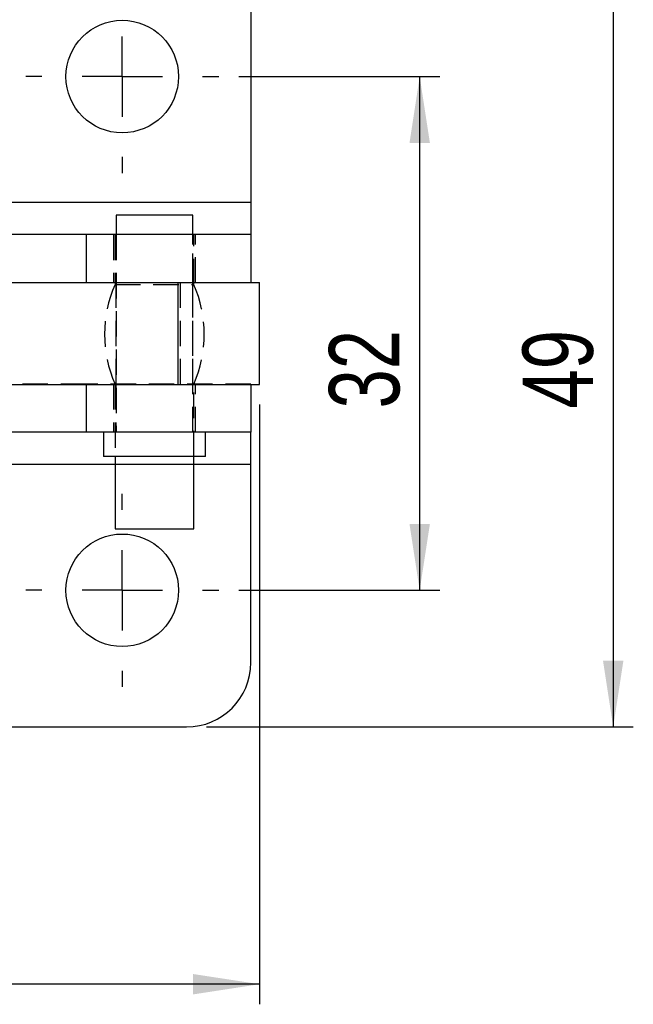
# Model space of a CAD drawing. Extents: x 46 to 450, y 19 to 365.
# Tile 8 of 16: x 219 to 257, y 19 to 81. Entities that reach past the tile are written whole.
import ezdxf

# ---------------------------------------------------------------- set-up
doc = ezdxf.new("R2010")
doc.units = 0
doc.header["$LTSCALE"] = 1.25
doc.linetypes.add('HIDDEN', pattern=[1.905, 1.27, -0.635])
doc.layers.get('0').update_dxf_attribs({"linetype": 'CONTINUOUS'})
doc.styles.add('SLDTEXTSTYLE0', font='TXT', dxfattribs={"width": 0.75})
doc.dimstyles.new('SLDDIMSTYLE0', dxfattribs={"dimtxt": 4.375, "dimasz": 4.1275, "dimexe": 0, "dimexo": 0.0625, "dimgap": 1.09375, "dimtad": 1, "dimdec": 0, "dimrnd": 1e-09, "dimzin": 12, "dimtxsty": 'SLDTEXTSTYLE0', "dimsah": 1, "dimcen": 0.09, "dimazin": 3, "dimtfac": 1, "dimtdec": 0, "dimtofl": 0, "dimtmove": 0, "dimatfit": 3, "dimtolj": 1, "dimtzin": 12})
doc.dimstyles.new('SLDDIMSTYLE2', dxfattribs={"dimtxt": 4.375, "dimasz": 4.1275, "dimexe": 0, "dimexo": 0.0625, "dimgap": 1.09375, "dimtad": 1, "dimdec": 1, "dimrnd": 1e-09, "dimzin": 12, "dimtxsty": 'SLDTEXTSTYLE0', "dimsah": 1, "dimcen": 0.09, "dimazin": 3, "dimtfac": 1, "dimtdec": 1, "dimtofl": 0, "dimtmove": 0, "dimatfit": 3, "dimtolj": 1, "dimtzin": 12})

# ---------------------------------------------------------------- blocks, each defined once
blk = doc.blocks.new('_D_4')
at = {"color": 179, "linetype": 'CONTINUOUS'}
for p, q in [((230.236, 85.463), (256.769, 85.463)), ((255.519, 85.463), (255.519, 36.511)), ((230.236, 36.511), (256.769, 36.511))]:
    blk.add_line(p, q, dxfattribs=at)
for points in [[(255.519, 85.463), (254.884, 81.336), (256.154, 81.336)], [(255.519, 36.511), (256.154, 40.638), (254.884, 40.638)]]:
    blk.add_solid(points, dxfattribs=at)
at = {"color": 179, "linetype": 'CONTINUOUS', "insert": (249.879, 56.32, -75.403), "char_height": 4.375, "attachment_point": 1, "rotation": 90, "style": 'SLDTEXTSTYLE0'}
blk.add_mtext('49', dxfattribs=at)
blk = doc.blocks.new('_D_5')
at = {"color": 179, "linetype": 'CONTINUOUS'}
for p, q in [((232.236, 76.963), (244.735, 76.963)), ((243.485, 45.011), (243.485, 76.963)), ((232.236, 45.011), (244.735, 45.011))]:
    blk.add_line(p, q, dxfattribs=at)
for points in [[(243.485, 76.963), (242.85, 72.836), (244.12, 72.836)], [(243.485, 45.011), (244.12, 49.138), (242.85, 49.138)]]:
    blk.add_solid(points, dxfattribs=at)
at = {"color": 179, "linetype": 'CONTINUOUS', "insert": (237.845, 56.32, -75.403), "char_height": 4.375, "attachment_point": 1, "rotation": 90, "style": 'SLDTEXTSTYLE0'}
blk.add_mtext('32', dxfattribs=at)
blk = doc.blocks.new('_D_8')
at = {"color": 179, "linetype": 'CONTINUOUS'}
for p, q in [((113.356, 56.562), (113.356, 19.261)), ((233.519, 56.562), (233.519, 19.261)), ((233.519, 20.511), (113.356, 20.511))]:
    blk.add_line(p, q, dxfattribs=at)
for points in [[(113.356, 20.511), (117.483, 19.876), (117.483, 21.146)], [(233.519, 20.511), (229.391, 21.146), (229.391, 19.876)]]:
    blk.add_solid(points, dxfattribs=at)
at = {"color": 179, "linetype": 'CONTINUOUS', "insert": (158.954, 26.151, -75.403), "char_height": 4.375, "attachment_point": 1, "style": 'SLDTEXTSTYLE0'}
blk.add_mtext('120', dxfattribs=at)
blk = doc.blocks.new('SW_CENTERMARKSYMBOL_10')
at = {"color": 0, "linetype": 'CONTINUOUS'}
for p, q in [((0, 5), (0, 6)), ((0, 0), (0, 2.5)), ((-5, 0), (-6, 0)), ((0, 0), (-2.5, 0)), ((0, 0), (0, -2.5)), ((0, 0), (2.5, 0)), ((5, 0), (6, 0)), ((0, -5), (0, -6))]:
    blk.add_line(p, q, dxfattribs=at)
blk = doc.blocks.new('SW_CENTERMARKSYMBOL_11')
at = {"color": 0, "linetype": 'CONTINUOUS'}
for p, q in [((0, 5), (0, 6)), ((0, 0), (0, 2.5)), ((-5, 0), (-6, 0)), ((0, 0), (-2.5, 0)), ((0, 0), (0, -2.5)), ((0, 0), (2.5, 0)), ((5, 0), (6, 0)), ((0, -5), (0, -6))]:
    blk.add_line(p, q, dxfattribs=at)

msp = doc.modelspace()

# ---------------------------------------------------------------- linework, layer by layer
at = {"color": 7, "linetype": 'CONTINUOUS'}
for p, q in [((232.986424, 81.463047), (232.986424, 69.13694)), ((232.986424, 69.13694), (232.986424, 67.13694)), ((224.605173, 68.33694), (224.605173, 67.13694)), ((226.074288, 68.33694), (224.605173, 68.33694)), ((229.367674, 68.33694), (226.074288, 68.33694)), ((229.367674, 67.13694), (229.367674, 68.33694)), ((222.745045, 67.13694), (217.892397, 67.13694)), ((232.986424, 67.13694), (222.745045, 67.13694)), ((232.986424, 67.13694), (232.986424, 64.16194)), ((218.149454, 64.16194), (228.44892, 64.16194)), ((228.44892, 64.16194), (228.44892, 57.81194)), ((228.44892, 64.16194), (233.518674, 64.16194)), ((233.518674, 57.81194), (233.518674, 64.16194)), ((218.149454, 57.81194), (228.44892, 57.81194)), ((228.44892, 57.81194), (233.518674, 57.81194)), ((232.986424, 57.81194), (232.986424, 54.83694)), ((222.745045, 54.83694), (217.912157, 54.83694)), ((232.986424, 54.83694), (222.745045, 54.83694)), ((223.811424, 54.83694), (223.811424, 53.33694)), ((230.161423, 53.33694), (230.161423, 54.83694)), ((232.986424, 52.83694), (232.986424, 54.83694)), ((225.770243, 53.33694), (223.811424, 53.33694)), ((224.536424, 53.33694), (224.536424, 48.83694)), ((230.161423, 53.33694), (225.770243, 53.33694)), ((229.436423, 48.83694), (229.436423, 53.33694)), ((232.986424, 40.510834), (232.986424, 52.83694)), ((224.536424, 48.83694), (229.021906, 48.83694)), ((229.021906, 48.83694), (229.436423, 48.83694)), ((201.986423, 36.510833), (228.986424, 36.510833))]:
    msp.add_line(p, q, dxfattribs=at)
at = {"color": 7, "linetype": 'HIDDEN'}
for p, q in [((232.986424, 69.13694), (197.986423, 69.13694)), ((224.436423, 67.13694), (224.436423, 64.13694)), ((224.536424, 67.13694), (224.536424, 64.03694)), ((224.586424, 67.13694), (224.586424, 64.13694)), ((224.605173, 67.13694), (224.605173, 54.83694)), ((229.367674, 54.83694), (229.367674, 67.13694)), ((229.386423, 64.13694), (229.386423, 67.13694)), ((229.436423, 64.03694), (229.436423, 67.13694)), ((229.536424, 64.13694), (229.536424, 67.13694)), ((222.745045, 64.13694), (197.986423, 64.13694)), ((222.745045, 64.16194), (222.745045, 64.13694)), ((232.986424, 64.13694), (222.745045, 64.13694)), ((224.536424, 64.03694), (229.436423, 64.03694)), ((224.586424, 64.16194), (224.586424, 57.81194)), ((228.588242, 64.16194), (228.588242, 57.81194)), ((229.386423, 57.81194), (229.386423, 64.16194)), ((232.986424, 64.16194), (232.986424, 64.13694)), ((222.745045, 57.83694), (197.986423, 57.83694)), ((232.986424, 57.83694), (222.745045, 57.83694)), ((222.745045, 57.83694), (222.745045, 57.81194)), ((224.436423, 57.83694), (224.436423, 54.83694)), ((224.536424, 57.83694), (224.536424, 53.33694)), ((224.586424, 57.83694), (224.586424, 54.83694)), ((229.386423, 54.83694), (229.386423, 57.83694)), ((229.436423, 53.33694), (229.436423, 57.83694)), ((229.536424, 54.83694), (229.536424, 57.83694)), ((232.986424, 57.83694), (232.986424, 57.81194)), ((232.986424, 52.83694), (197.986423, 52.83694)), ((229.436423, 52.83694), (224.536424, 52.83694))]:
    msp.add_line(p, q, dxfattribs=at)
at = {"color": 8, "linetype": 'CONTINUOUS'}
for p, q in [((232.986424, 69.13694), (217.429944, 69.13694)), ((222.745045, 67.13694), (222.745045, 64.16194)), ((222.745045, 57.81194), (222.745045, 54.83694)), ((224.536424, 52.83694), (217.471612, 52.83694)), ((232.986424, 52.83694), (229.436423, 52.83694))]:
    msp.add_line(p, q, dxfattribs=at)
at = {"color": 7, "linetype": 'CONTINUOUS'}
for centre in [(224.986424, 76.963047), (224.986424, 45.010834)]:
    msp.add_circle(centre, 3.5, dxfattribs=at)
at = {"color": 7, "linetype": 'HIDDEN'}
for centre, start, end in [((231.603731, 60.93694), 156.31584777, 203.68415223), ((222.369116, 60.93694), 336.31584777, 23.68415223)]:
    msp.add_arc(centre, 7.717308, start, end, dxfattribs=at)
at = {"color": 7, "linetype": 'CONTINUOUS'}
msp.add_arc((228.986424, 40.510834), 4, 270, 0, dxfattribs=at)

# ---------------------------------------------------------------- block references
at = {"color": 179, "linetype": 'CONTINUOUS'}
for name, p in [('SW_CENTERMARKSYMBOL_10', (224.986424, 76.963047)), ('SW_CENTERMARKSYMBOL_11', (224.986424, 45.010834))]:
    msp.add_blockref(name, p, dxfattribs=at)

# ---------------------------------------------------------------- dimensions: what is measured, and where the dimension line sits
for base, p1, p2, picture, middle in [((255.518704, 36.510834), (228.986424, 85.463047), (228.986424, 36.510834), '_D_4', (255.518704, 61.329485)), ((243.484723, 76.963047), (230.986424, 45.010834), (230.986424, 76.963047), '_D_5', (243.484723, 61.329485))]:
    dim = msp.add_linear_dim(base=base, p1=p1, p2=p2, angle=90, dimstyle='SLDDIMSTYLE2', dxfattribs=at)
    dim.commit()
    dim.dimension.update_dxf_attribs({"geometry": picture, "text_midpoint": middle, "dimtype": 160})
dim = msp.add_linear_dim(base=(113.355846, 20.510834), p1=(233.518674, 57.81194), p2=(113.355846, 57.81194), dimstyle='SLDDIMSTYLE0', dxfattribs=at)
dim.commit()
dim.dimension.update_dxf_attribs({"geometry": '_D_8', "text_midpoint": (165.580764, 20.510834), "dimtype": 160})

doc.saveas('drawing.dxf')
